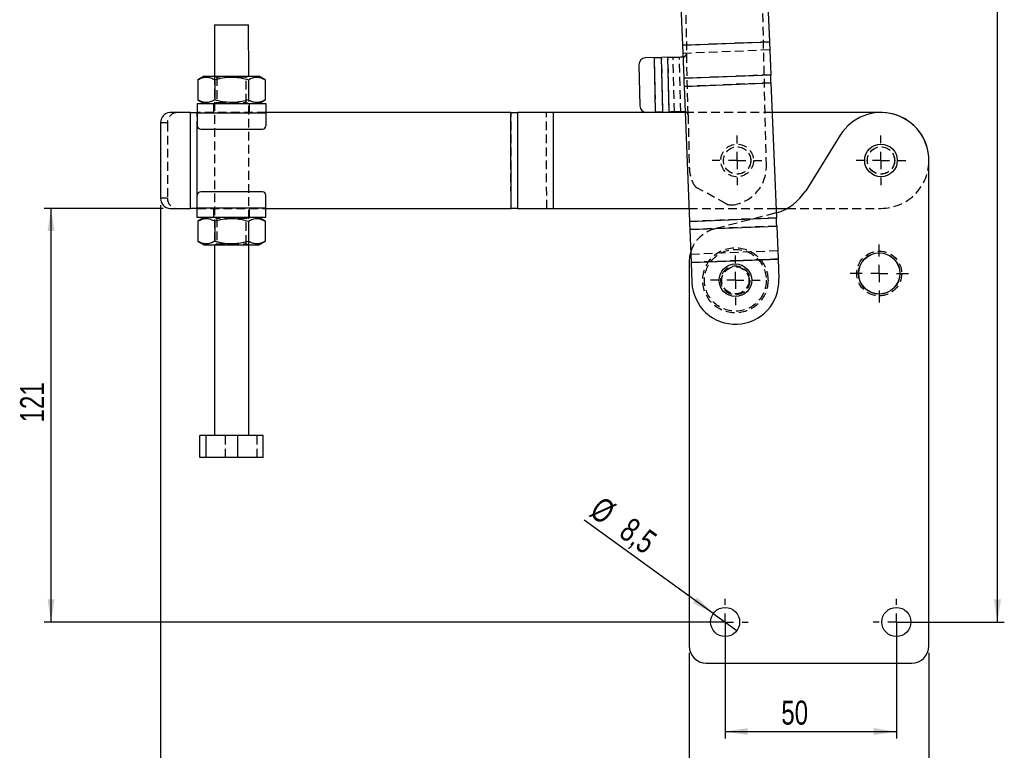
# Model space of a CAD drawing. Extents: x 81 to 759, y 45 to 588.
# Tile 9 of 24: x 81 to 368, y 180 to 393. Entities that reach past the tile are written whole.
import ezdxf

# ---------------------------------------------------------------- set-up
doc = ezdxf.new("R2010")
doc.units = 0
doc.header["$LTSCALE"] = 2
doc.linetypes.add('HIDDEN', pattern=[1.905, 1.27, -0.635])
doc.layers.get('0').update_dxf_attribs({"linetype": 'CONTINUOUS'})
doc.styles.add('SLDTEXTSTYLE0', font='TXT', dxfattribs={"width": 0.75})
doc.dimstyles.new('SLDDIMSTYLE0', dxfattribs={"dimtxt": 7, "dimasz": 6.604, "dimexe": 0, "dimexo": 0.0625, "dimgap": 1.75, "dimtad": 1, "dimdec": 0, "dimrnd": 1e-09, "dimzin": 12, "dimtxsty": 'SLDTEXTSTYLE0', "dimsah": 1, "dimcen": 0.09, "dimazin": 3, "dimtfac": 1, "dimtdec": 0, "dimtofl": 0, "dimtmove": 0, "dimatfit": 3, "dimtolj": 1, "dimtzin": 12})
doc.dimstyles.new('SLDDIMSTYLE1', dxfattribs={"dimtxt": 7, "dimasz": 6.604, "dimexe": 0, "dimexo": 0.0625, "dimgap": 1.75, "dimtad": 1, "dimdec": 3, "dimrnd": 1e-09, "dimzin": 12, "dimtxsty": 'SLDTEXTSTYLE0', "dimsah": 1, "dimcen": 0.09, "dimazin": 3, "dimtfac": 1, "dimtdec": 3, "dimtofl": 0, "dimtmove": 0, "dimatfit": 3, "dimtolj": 1, "dimtzin": 12})
doc.dimstyles.new('SLDDIMSTYLE2', dxfattribs={"dimtxt": 7, "dimasz": 6.604, "dimexe": 0, "dimexo": 0.0625, "dimgap": 1.75, "dimtad": 1, "dimdec": 3, "dimrnd": 1e-09, "dimzin": 12, "dimtxsty": 'SLDTEXTSTYLE0', "dimblk1": 'NONE', "dimsah": 1, "dimcen": 0, "dimazin": 3, "dimtfac": 1, "dimtdec": 3, "dimtmove": 0, "dimatfit": 3, "dimtolj": 1, "dimtzin": 12})

# ---------------------------------------------------------------- blocks, each defined once
blk = doc.blocks.new('_D')
at = {"color": 179, "linetype": 'CONTINUOUS'}
for p, q in [((122.19, 338.96), (122.19, 159.17)), ((276.47, 208.17), (276.47, 159.17)), ((276.47, 161.17), (122.19, 161.17))]:
    blk.add_line(p, q, dxfattribs=at)
for points in [[(122.19, 161.17), (128.8, 160.16), (128.8, 162.19)], [(276.47, 161.17), (269.86, 162.19), (269.86, 160.16)]]:
    blk.add_solid(points, dxfattribs=at)
at = {"color": 179, "linetype": 'CONTINUOUS', "insert": (188.55, 170.2, 0.1), "char_height": 7, "attachment_point": 1, "style": 'SLDTEXTSTYLE0'}
blk.add_mtext('154', dxfattribs=at)
blk = doc.blocks.new('_D_1')
at = {"color": 179, "linetype": 'CONTINUOUS'}
for p, q in [((276.47, 208.17), (276.47, 159.17)), ((346.47, 208.17), (346.47, 159.17)), ((346.47, 161.17), (276.47, 161.17))]:
    blk.add_line(p, q, dxfattribs=at)
for points in [[(276.47, 161.17), (283.07, 160.16), (283.07, 162.19)], [(346.47, 161.17), (339.86, 162.19), (339.86, 160.16)]]:
    blk.add_solid(points, dxfattribs=at)
at = {"color": 179, "linetype": 'CONTINUOUS', "insert": (303.38, 170.2, 0.1), "char_height": 7, "attachment_point": 1, "style": 'SLDTEXTSTYLE0'}
blk.add_mtext('70', dxfattribs=at)
blk = doc.blocks.new('_D_2')
at = {"color": 179, "linetype": 'CONTINUOUS'}
for p, q in [((122.19, 338.96), (122.19, 135.17)), ((346.47, 208.17), (346.47, 135.17)), ((346.47, 137.17), (122.19, 137.17))]:
    blk.add_line(p, q, dxfattribs=at)
for points in [[(122.19, 137.17), (128.8, 136.16), (128.8, 138.19)], [(346.47, 137.17), (339.86, 138.19), (339.86, 136.16)]]:
    blk.add_solid(points, dxfattribs=at)
at = {"color": 179, "linetype": 'CONTINUOUS', "insert": (234.02, 146.2, 0.1), "char_height": 7, "attachment_point": 1, "style": 'SLDTEXTSTYLE0'}
blk.add_mtext('224', dxfattribs=at)
blk = doc.blocks.new('_D_3')
at = {"color": 179, "linetype": 'CONTINUOUS'}
for p, q in [((278.72, 587.85), (368.47, 587.85)), ((366.47, 217.17), (366.47, 587.85)), ((338.97, 217.17), (368.47, 217.17))]:
    blk.add_line(p, q, dxfattribs=at)
for points in [[(366.47, 587.85), (365.46, 581.25), (367.49, 581.25)], [(366.47, 217.17), (367.49, 223.78), (365.46, 223.78)]]:
    blk.add_solid(points, dxfattribs=at)
at = {"color": 179, "linetype": 'CONTINUOUS', "insert": (357.45, 404.62, 0.1), "char_height": 7, "attachment_point": 1, "rotation": 90, "style": 'SLDTEXTSTYLE0'}
blk.add_mtext('371', dxfattribs=at)
blk = doc.blocks.new('_D_4')
at = {"color": 179, "linetype": 'CONTINUOUS'}
for p, q in [((122.91, 337.96), (88.19, 337.96)), ((90.19, 217.17), (90.19, 337.96)), ((284.97, 217.17), (88.19, 217.17))]:
    blk.add_line(p, q, dxfattribs=at)
for points in [[(90.19, 337.96), (89.18, 331.36), (91.21, 331.36)], [(90.19, 217.17), (91.21, 223.78), (89.18, 223.78)]]:
    blk.add_solid(points, dxfattribs=at)
at = {"color": 179, "linetype": 'CONTINUOUS', "insert": (81.17, 275.47, 0.1), "char_height": 7, "attachment_point": 1, "rotation": 90, "style": 'SLDTEXTSTYLE0'}
blk.add_mtext('121', dxfattribs=at)
blk = doc.blocks.new('_D_5')
at = {"color": 179, "linetype": 'CONTINUOUS'}
for p, q in [((286.97, 215.17), (286.97, 183.17)), ((336.97, 215.17), (336.97, 183.17)), ((286.97, 185.17), (336.97, 185.17))]:
    blk.add_line(p, q, dxfattribs=at)
for points in [[(286.97, 185.17), (293.57, 184.16), (293.57, 186.19)], [(336.97, 185.17), (330.36, 186.19), (330.36, 184.16)]]:
    blk.add_solid(points, dxfattribs=at)
at = {"color": 179, "linetype": 'CONTINUOUS', "insert": (303.38, 194.2, 0.1), "char_height": 7, "attachment_point": 1, "style": 'SLDTEXTSTYLE0'}
blk.add_mtext('50', dxfattribs=at)
blk = doc.blocks.new('_D_6')
at = {"color": 179, "linetype": 'CONTINUOUS'}
for q in [(245.86, 246.95), (290.41, 214.68)]:
    blk.add_line((283.53, 219.67), q, dxfattribs=at)
blk.add_solid([(283.53, 219.67), (278.77, 224.36), (277.58, 222.72)], dxfattribs=at)
at = {"color": 179, "linetype": 'CONTINUOUS', "char_height": 7, "attachment_point": 1, "rotation": 324.0824, "style": 'SLDTEXTSTYLE0'}
for s, insert in [('%%c', (251.12, 254.2, 0.1)), ('8,5', (259.73, 248.1, 0.1))]:
    blk.add_mtext(s, dxfattribs=dict(at, insert=insert))
blk = doc.blocks.new('_NONE')
blk = doc.blocks.new('SW_CENTERMARKSYMBOL_0')
at = {"color": 0, "linetype": 'CONTINUOUS'}
for p, q in [((0, 5), (0, 7.2625)), ((-5, 0), (-7.2625, 0)), ((0, 0), (-2.5, 0)), ((0, 0), (0, 2.5)), ((0, 0), (0, -2.5)), ((0, 0), (2.5, 0)), ((5, 0), (7.2625, 0)), ((0, -5), (0, -7.2625))]:
    blk.add_line(p, q, dxfattribs=at)
blk = doc.blocks.new('SW_CENTERMARKSYMBOL_1')
at = {"color": 0, "linetype": 'CONTINUOUS'}
for p, q in [((0, 5), (0, 8.5)), ((-5, 0), (-8.5, 0)), ((0, 0), (-2.5, 0)), ((0, 0), (0, 2.5)), ((0, 0), (0, -2.5)), ((0, 0), (2.5, 0)), ((5, 0), (8.5, 0)), ((0, -5), (0, -8.5))]:
    blk.add_line(p, q, dxfattribs=at)
blk = doc.blocks.new('SW_CENTERMARKSYMBOL_2')
at = {"color": 0, "linetype": 'CONTINUOUS'}
for p, q in [((0, 5), (0, 7.2625)), ((-5, 0), (-7.2625, 0)), ((0, 0), (-2.5, 0)), ((0, 0), (0, 2.5)), ((0, 0), (0, -2.5)), ((0, 0), (2.5, 0)), ((5, 0), (7.2625, 0)), ((0, -5), (0, -7.2625))]:
    blk.add_line(p, q, dxfattribs=at)
blk = doc.blocks.new('SW_CENTERMARKSYMBOL_7')
at = {"color": 0, "linetype": 'CONTINUOUS'}
for p, q in [((0, 5), (0, 7.2625)), ((-5, 0), (-7.2625, 0)), ((0, 0), (-2.5, 0)), ((0, 0), (0, 2.5)), ((0, 0), (0, -2.5)), ((0, 0), (2.5, 0)), ((5, 0), (7.2625, 0)), ((0, -5), (0, -7.2625))]:
    blk.add_line(p, q, dxfattribs=at)
blk = doc.blocks.new('SW_CENTERMARKSYMBOL_8')
at = {"color": 0, "linetype": 'CONTINUOUS'}
for p, q in [((0, 5), (0, 6.75)), ((-5, 0), (-6.75, 0)), ((0, 0), (-2.5, 0)), ((0, 0), (0, 2.5)), ((0, 0), (0, -2.5)), ((0, 0), (2.5, 0)), ((5, 0), (6.75, 0)), ((0, -5), (0, -6.75))]:
    blk.add_line(p, q, dxfattribs=at)
blk = doc.blocks.new('SW_CENTERMARKSYMBOL_9')
at = {"color": 0, "linetype": 'CONTINUOUS'}
for p, q in [((0, 5), (0, 6.75)), ((-5, 0), (-6.75, 0)), ((0, 0), (-2.5, 0)), ((0, 0), (0, 2.5)), ((0, 0), (0, -2.5)), ((0, 0), (2.5, 0)), ((5, 0), (6.75, 0)), ((0, -5), (0, -6.75))]:
    blk.add_line(p, q, dxfattribs=at)

msp = doc.modelspace()

# ---------------------------------------------------------------- linework, layer by layer
at = {"color": 7, "linetype": 'CONTINUOUS'}
for p, q in [((298.094366, 431.274728), (299.884688, 386.626257)), ((272.714762, 430.257053), (274.505084, 385.608581)), ((137.885654, 391.613495), (137.8871, 376.613496)), ((147.887105, 376.614456), (147.88566, 391.614455)), ((274.505084, 385.608581), (299.884688, 386.626257)), ((274.505282, 385.603585), (299.884888, 386.621262)), ((274.505282, 385.603585), (274.891192, 375.979487)), ((299.884888, 386.621262), (300.270797, 376.997162)), ((261.796696, 379.926475), (262.072487, 367.929645)), ((266.322901, 382.031056), (263.750205, 381.971913)), ((266.690621, 366.035282), (266.322901, 382.031056)), ((270.294571, 382.122359), (268.443661, 382.079809)), ((268.811384, 366.084035), (268.443661, 382.079809)), ((270.662291, 366.126585), (270.294571, 382.122359)), ((134.887108, 376.613207), (133.072251, 375.565168)), ((152.702162, 375.567053), (150.887096, 376.614744)), ((274.891192, 375.979487), (300.270797, 376.997162)), ((133.072251, 375.565168), (133.072818, 369.660898)), ((137.979725, 375.565639), (137.980291, 369.661369)), ((147.794673, 375.566582), (147.795239, 369.662311)), ((152.702162, 375.567053), (152.702728, 369.662782)), ((274.986548, 373.601398), (300.366154, 374.619074)), ((300.366154, 374.619074), (301.946721, 335.201625)), ((274.986548, 373.601398), (276.567118, 334.183951)), ((132.887864, 368.613015), (152.887875, 368.614936)), ((133.072818, 369.660898), (134.887868, 368.613207)), ((150.887871, 368.614743), (152.702728, 369.662782)), ((130.876461, 365.962822), (124.909961, 365.962249)), ((130.876461, 365.962822), (132.888118, 365.963015)), ((130.879143, 337.962822), (130.876461, 365.962822)), ((132.888133, 365.863015), (152.888128, 365.864936)), ((132.888133, 365.863015), (132.88849, 362.113015)), ((224.464753, 365.971808), (152.888128, 365.964936)), ((152.888128, 365.864936), (152.888501, 362.114936)), ((224.464753, 365.971808), (226.476418, 365.972001)), ((224.467443, 337.971807), (224.464753, 365.971808)), ((236.883895, 365.973), (226.476418, 365.972001)), ((226.479107, 337.972001), (226.476418, 365.972001)), ((236.883895, 365.973), (236.888127, 365.973001)), ((236.886585, 337.973001), (236.883895, 365.973)), ((275.292286, 365.976688), (236.888127, 365.973001)), ((236.890809, 337.973001), (236.888127, 365.973001)), ((264.117924, 365.976139), (266.690621, 366.035282)), ((268.811384, 366.084035), (270.662291, 366.126585)), ((275.285864, 366.13685), (274.964845, 366.225496)), ((332.471426, 365.982178), (300.712599, 365.979129)), ((122.191334, 362.961988), (122.193435, 340.961988)), ((133.888597, 361.113111), (151.888588, 361.11484)), ((320.593038, 359.379621), (310.488377, 343.1523)), ((346.467418, 210.173786), (346.467418, 351.982178)), ((151.890347, 342.814839), (133.89034, 342.813111)), ((132.8908, 338.063015), (132.890442, 341.813016)), ((152.890796, 338.064936), (152.890438, 341.814936)), ((124.912659, 337.96225), (130.879143, 337.962822)), ((152.890796, 338.064936), (132.8908, 338.063015)), ((152.890811, 337.964936), (224.467443, 337.971807)), ((226.479107, 337.972001), (236.886585, 337.973001)), ((236.890809, 337.973001), (236.886585, 337.973001)), ((236.890809, 337.973001), (276.415029, 337.976795)), ((301.835344, 337.979235), (305.059172, 337.979547)), ((152.891064, 335.314936), (132.891068, 335.313015)), ((134.891072, 335.313207), (133.076215, 334.265169)), ((133.076215, 334.265169), (133.076781, 328.360897)), ((137.983689, 334.265639), (137.984255, 328.36137)), ((147.798652, 334.266581), (147.799218, 328.362313)), ((152.706126, 334.267054), (150.89106, 335.314744)), ((152.706126, 334.267054), (152.706692, 328.362782)), ((276.567118, 334.183951), (301.946721, 335.201625)), ((276.662474, 331.805863), (302.042078, 332.823538)), ((276.662474, 331.805863), (277.048381, 322.181762)), ((302.042078, 332.823538), (302.427987, 323.19944)), ((133.076781, 328.360897), (134.891832, 327.313208)), ((150.891835, 327.314743), (152.706692, 328.362782)), ((137.891838, 327.313495), (137.897188, 271.613494)), ((147.897178, 271.614455), (147.891829, 327.314456)), ((276.467418, 322.328225), (276.467418, 210.173786)), ((277.048381, 322.181762), (302.427987, 323.19944)), ((277.048582, 322.176766), (302.428188, 323.194441)), ((277.048582, 322.176766), (277.282422, 316.345052)), ((302.428188, 323.194441), (302.662029, 317.362726)), ((135.432103, 271.613256), (133.646095, 271.613084)), ((133.646706, 265.213088), (133.646095, 271.613084)), ((144.683206, 271.61415), (135.432103, 271.613256)), ((135.432714, 265.213259), (135.432103, 271.613256)), ((152.148271, 271.614865), (144.683206, 271.61415)), ((144.683817, 265.214146), (144.683206, 271.61415)), ((152.148897, 265.214861), (152.148271, 271.614865)), ((135.432714, 265.213259), (133.646706, 265.213088)), ((144.683817, 265.214146), (135.432714, 265.213259)), ((152.148897, 265.214861), (144.683817, 265.214146)), ((281.467419, 205.173791), (341.467418, 205.173791))]:
    msp.add_line(p, q, dxfattribs=at)
at = {"color": 7, "linetype": 'HIDDEN'}
for p, q in [((299.010745, 350.42396), (297.813349, 402.5102)), ((275.319291, 401.993089), (275.750218, 383.248041)), ((299.884688, 386.626257), (274.505084, 385.608581)), ((299.884888, 386.621262), (274.505282, 385.603585)), ((299.980044, 384.248168), (274.60044, 383.230493)), ((276.163904, 365.252796), (275.750218, 383.248041)), ((266.690621, 366.035282), (266.322901, 382.031056)), ((268.811384, 366.084035), (268.443661, 382.079809)), ((270.662291, 366.126585), (270.294571, 382.122359)), ((272.169253, 366.161229), (271.801529, 382.157002)), ((274.020163, 366.203779), (273.65244, 382.199553)), ((274.597121, 382.221269), (275.317943, 382.237839)), ((137.8871, 376.613496), (137.891838, 327.313495)), ((138.213837, 376.613526), (138.637135, 376.317196)), ((147.13713, 376.318012), (147.560367, 376.614424)), ((147.891829, 327.314456), (147.887105, 376.614456)), ((300.270797, 376.997162), (274.891192, 375.979487)), ((138.637135, 376.317196), (138.637835, 368.909938)), ((147.137845, 368.910754), (147.13713, 376.318012)), ((300.365954, 374.62407), (274.986347, 373.606394)), ((300.366154, 374.619074), (274.986548, 373.601398)), ((137.637863, 368.613471), (137.638131, 365.963471)), ((138.637835, 368.909938), (138.214612, 368.613527)), ((147.561127, 368.614424), (147.137845, 368.910754)), ((148.13813, 365.96448), (148.137877, 368.614479)), ((130.879143, 337.962822), (130.876461, 365.962822)), ((132.886583, 337.963016), (132.883901, 365.963015)), ((152.888128, 365.964936), (132.888118, 365.963015)), ((132.888133, 365.863015), (152.888128, 365.864936)), ((224.467443, 337.971807), (224.464753, 365.971808)), ((224.471668, 337.971809), (224.468978, 365.971808)), ((226.479107, 337.972001), (226.476418, 365.972001)), ((234.879153, 337.972807), (234.876463, 365.972807)), ((236.886585, 337.973001), (236.883895, 365.973)), ((236.890809, 337.973001), (236.888127, 365.973001)), ((274.964845, 366.225496), (275.685666, 366.242066)), ((300.712599, 365.979129), (275.292286, 365.976688)), ((276.163904, 365.252796), (276.516689, 349.906851)), ((124.198759, 362.962181), (122.191334, 362.961988)), ((124.198759, 362.962181), (124.200875, 340.962182)), ((132.890442, 341.813016), (132.88849, 362.113015)), ((287.257859, 339.336586), (278.917191, 343.899767)), ((124.200875, 340.962182), (122.193435, 340.961988)), ((152.890796, 338.064936), (132.8908, 338.063015)), ((132.890815, 337.963016), (152.890811, 337.964936)), ((137.640813, 337.963472), (137.641067, 335.313472)), ((148.141065, 335.314479), (148.140812, 337.96448)), ((276.415029, 337.976795), (301.835344, 337.979235)), ((301.519612, 336.561198), (283.957828, 332.008202)), ((301.888172, 336.661775), (301.519612, 336.561198)), ((305.059172, 337.979547), (332.474114, 337.982178)), ((138.217801, 335.313528), (138.641098, 335.017198)), ((138.641098, 335.017198), (138.641814, 327.609938)), ((147.141093, 335.018013), (147.564331, 335.314424)), ((147.141808, 327.610754), (147.141093, 335.018013)), ((301.946721, 335.201625), (276.567118, 334.183951)), ((301.946922, 335.19663), (276.567316, 334.178955)), ((302.042078, 332.823538), (276.662474, 331.805863)), ((138.641814, 327.609938), (138.218576, 327.313528)), ((147.565091, 327.314426), (147.141808, 327.610754)), ((302.33283, 325.572532), (276.953226, 324.554858)), ((302.427987, 323.19944), (277.048381, 322.181762)), ((302.428188, 323.194441), (277.048582, 322.176766)), ((141.111785, 265.213803), (141.11116, 271.613807)), ((150.362873, 265.21469), (150.362262, 271.614694))]:
    msp.add_line(p, q, dxfattribs=at)
at = {"color": 8, "linetype": 'CONTINUOUS'}
msp.add_line((132.890442, 341.813016), (132.88849, 362.113015), dxfattribs=at)
at = {"color": 7, "linetype": 'CONTINUOUS', "flags": 128}
for points in [[(137.885654, 391.613495), (137.89388, 391.613495), (138.121942, 391.613518), (138.649339, 391.613568), (139.4429, 391.613644), (140.452796, 391.613741), (141.615564, 391.613853), (142.858127, 391.613972), (144.102419, 391.614091), (145.270267, 391.614205), (146.28827, 391.614302), (147.092486, 391.61438), (147.63237, 391.61443), (147.873992, 391.614455), (147.88566, 391.614455)], [(299.884888, 386.621262), (299.884865, 386.621837), (299.884841, 386.622433), (299.884816, 386.623046), (299.884791, 386.623672), (299.884765, 386.624307), (299.88474, 386.624953), (299.884714, 386.625604), (299.884688, 386.626257)], [(266.322901, 382.031056), (266.616875, 382.037814), (266.908018, 382.044506), (267.193524, 382.05107), (267.470648, 382.05744), (267.736716, 382.063557), (267.989172, 382.069361), (268.225578, 382.074796), (268.443661, 382.079809)], [(270.294571, 382.122359), (270.744769, 382.132708), (271.226434, 382.143781), (271.736553, 382.155508), (272.271929, 382.167817), (272.829221, 382.180628), (273.404931, 382.193862), (273.995465, 382.207437), (274.597121, 382.221269)], [(134.887108, 376.613207), (135.040814, 376.613222), (135.496059, 376.613266), (136.235351, 376.613336), (137.230242, 376.613432), (138.44254, 376.613549), (139.825636, 376.613682), (141.326377, 376.613825), (142.887095, 376.613975), (144.447828, 376.614125), (145.948568, 376.61427), (147.331664, 376.614402), (148.543963, 376.614518), (149.538854, 376.614614), (150.278145, 376.614685), (150.733391, 376.614729), (150.887096, 376.614744)], [(300.366154, 374.619074), (300.353681, 374.930143), (300.34126, 375.23988), (300.328947, 375.546958), (300.316793, 375.850064), (300.30485, 376.147897), (300.293171, 376.439185), (300.281803, 376.722677), (300.270797, 376.997162)], [(274.891192, 375.979487), (274.902196, 375.705002), (274.913566, 375.421509), (274.925245, 375.130221), (274.937188, 374.832388), (274.949344, 374.529282), (274.961656, 374.222204), (274.974076, 373.912466), (274.986548, 373.601398)], [(132.887864, 368.613015), (132.887879, 368.560175), (132.887894, 368.403684), (132.887909, 368.149557), (132.887954, 367.807559), (132.887984, 367.390833), (132.888028, 366.915395), (132.888088, 366.399514), (132.888133, 365.863015)], [(152.887875, 368.614936), (152.887875, 368.562095), (152.88789, 368.405604), (152.88792, 368.151477), (152.88795, 367.809479), (152.887994, 367.392754), (152.888039, 366.917315), (152.888084, 366.401434), (152.888128, 365.864936)], [(268.811384, 366.084035), (268.593298, 366.079022), (268.356895, 366.073587), (268.104439, 366.067784), (267.838368, 366.061667), (267.561247, 366.055296), (267.275737, 366.048733), (266.984595, 366.04204), (266.690621, 366.035282)], [(274.964845, 366.225496), (274.363188, 366.211664), (273.772655, 366.198089), (273.196941, 366.184854), (272.639653, 366.172042), (272.104272, 366.159735), (271.594157, 366.148008), (271.112488, 366.136935), (270.662291, 366.126585)], [(132.890815, 337.963016), (132.631326, 337.962991), (132.372612, 337.962965), (132.115433, 337.962941), (131.860563, 337.962917), (131.608749, 337.962893), (131.360764, 337.962868), (131.117323, 337.962846), (130.879143, 337.962822)], [(132.891068, 335.313015), (132.891068, 335.365857), (132.891053, 335.522347), (132.891023, 335.776473), (132.890994, 336.118472), (132.890949, 336.535197), (132.890904, 337.010636), (132.890859, 337.526518), (132.8908, 338.063015)], [(152.891064, 335.314936), (152.891064, 335.367775), (152.891049, 335.524267), (152.891019, 335.778394), (152.890989, 336.120392), (152.890945, 336.537118), (152.8909, 337.012556), (152.890855, 337.528438), (152.890796, 338.064936)], [(226.479107, 337.972001), (226.240935, 337.971979), (225.997494, 337.971954), (225.749502, 337.97193), (225.497695, 337.971908), (225.242825, 337.971882), (224.985646, 337.971858), (224.726932, 337.971833), (224.467443, 337.971807)], [(276.567118, 334.183951), (276.57959, 333.872881), (276.59201, 333.563146), (276.604323, 333.256067), (276.616478, 332.952962), (276.628418, 332.655129), (276.6401, 332.363841), (276.651466, 332.080346), (276.662474, 331.805863)], [(302.042078, 332.823538), (302.031072, 333.098021), (302.019704, 333.381516), (302.008024, 333.672804), (301.996082, 333.970637), (301.983928, 334.273741), (301.971614, 334.580821), (301.959195, 334.890558), (301.946721, 335.201625)], [(134.891832, 327.313208), (135.045552, 327.313223), (135.500798, 327.313267), (136.240074, 327.313338), (137.23498, 327.313431), (138.447279, 327.313551), (139.830375, 327.313681), (141.331116, 327.313826), (142.891833, 327.313975), (144.452551, 327.314124), (145.953307, 327.314269), (147.336403, 327.314404), (148.548687, 327.314519), (149.543593, 327.314616), (150.282869, 327.314687), (150.738114, 327.314728), (150.891835, 327.314743)], [(276.922872, 325.311792), (276.602646, 323.967204), (276.467418, 322.328225)], [(277.048381, 322.181762), (277.048407, 322.181185), (277.048429, 322.180592), (277.048455, 322.179978), (277.048478, 322.179352), (277.048504, 322.178715), (277.04853, 322.17807), (277.048556, 322.177422), (277.048582, 322.176766)]]:
    msp.add_lwpolyline(points, dxfattribs=at)
at = {"color": 7, "linetype": 'HIDDEN', "flags": 128}
for points in [[(147.13713, 376.318012), (147.097552, 376.318008), (146.785283, 376.317979), (146.183902, 376.317921), (145.338023, 376.31784), (144.310364, 376.317741), (143.177161, 376.317632), (142.02244, 376.317521), (140.931854, 376.317417), (139.986286, 376.317326), (139.255846, 376.317256), (138.794729, 376.317211), (138.637135, 376.317196)], [(138.637835, 368.909938), (138.677427, 368.909942), (138.989696, 368.909972), (139.591062, 368.91003), (140.436957, 368.910111), (141.4646, 368.91021), (142.597804, 368.910318), (143.752524, 368.910429), (144.843111, 368.910534), (145.788694, 368.910625), (146.519119, 368.910695), (146.980235, 368.910739), (147.137845, 368.910754)], [(147.141093, 335.018013), (147.101516, 335.01801), (146.789247, 335.01798), (146.187866, 335.017922), (145.341987, 335.01784), (144.314328, 335.017741), (143.181125, 335.017633), (142.026404, 335.017522), (140.935818, 335.017417), (139.990249, 335.017326), (139.259809, 335.017255), (138.798693, 335.017212), (138.641098, 335.017198)], [(138.641814, 327.609938), (138.681391, 327.609942), (138.99366, 327.609972), (139.595041, 327.610031), (140.44092, 327.61011), (141.468564, 327.61021), (142.601782, 327.610318), (143.756488, 327.61043), (144.847089, 327.610534), (145.792657, 327.610624), (146.523082, 327.610695), (146.984199, 327.610739), (147.141808, 327.610754)]]:
    msp.add_lwpolyline(points, dxfattribs=at)
at = {"color": 7, "linetype": 'HIDDEN'}
for centre, radius in [((290.47277, 351.978145), 4.7625), ((290.47277, 351.978145), 4), ((290.47277, 351.978145), 3.96875), ((332.47277, 351.982178), 4), ((332.47277, 351.982178), 4), ((332.47277, 351.982178), 3.96875), ((289.967418, 316.973793), 9.525), ((289.967418, 316.973793), 9.025), ((331.967418, 318.973793), 6.55), ((289.967418, 316.973793), 4.25), ((289.967418, 316.973793), 4), ((289.967418, 316.973793), 3.96875)]:
    msp.add_circle(centre, radius, dxfattribs=at)
at = {"color": 7, "linetype": 'CONTINUOUS'}
for centre, radius in [((332.47277, 351.982178), 4.7625), ((331.967418, 318.973793), 6.05), ((331.967418, 318.973793), 6), ((289.967418, 316.973793), 4.7625), ((286.967418, 217.173793), 4.25), ((336.967418, 217.173793), 4.25)]:
    msp.add_circle(centre, radius, dxfattribs=at)
for centre, radius, start, end in [((273.418188, 385.563122), 1.087847, 2.13164867, 2.39496826), ((263.796168, 379.972441), 2, 91.31692404, 181.31692404), ((264.07196, 367.975611), 2, 181.31692404, 271.31692404), ((125.058027, 363.096237), 2.869834, 92.95740817, 182.68123855), ((332.47277, 351.982178), 13.994648, 0, 148.08970851), ((332.47277, 351.982178), 14, 358.41569671, 90.0055011), ((133.888494, 362.113111), 1, 180.0055011, 270.0055011), ((151.888494, 362.11484), 1, 270.0055011, 0.0055011), ((133.890443, 341.813111), 1, 90.0055011, 180.0055011), ((151.890443, 341.81484), 1, 0.0055011, 90.0055011), ((297.755226, 351.081162), 14.999999, 285.99358587, 328.08970851), ((125.060178, 340.828314), 2.869858, 177.33028115, 267.05351791), ((302.153879, 323.185958), 0.27444, 1.77130381, 2.81588392), ((289.972226, 316.853889), 12.7, 182.29622598, 2.29622598), ((281.467418, 210.173793), 5, 180, 270), ((341.467418, 210.173793), 5, 270, 0)]:
    msp.add_arc(centre, radius, start, end, dxfattribs=at)
at = {"color": 7, "linetype": 'HIDDEN'}
for centre, radius, start, end in [((127.065475, 363.096407), 2.869857, 92.95756911, 182.68076424), ((332.47277, 351.982178), 14, 270.0055011, 358.41569671), ((287.763716, 350.165405), 11.25, 181.31692404, 206.13307638), ((287.763716, 350.165405), 11.25, 276.5007717, 1.31692404), ((280.357085, 346.531631), 3, 206.13307638, 241.31692404), ((127.067621, 340.828508), 2.869861, 177.3302941, 267.05315709), ((288.697753, 341.96845), 3, 241.31692404, 276.5007717), ((286.467418, 322.328225), 10, 104.53427233, 162.64106986)]:
    msp.add_arc(centre, radius, start, end, dxfattribs=at)
for points, knots in [([(274.597121, 382.221269), (274.748462, 382.248052), (275.031026, 382.298057), (275.396636, 382.51595), (275.652708, 382.843705), (275.716713, 383.109109), (275.750218, 383.248041)], [0, 0, 0, 0, 0.27601862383, 0.515347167, 0.74629713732, 1, 1, 1, 1]), ([(276.163904, 365.252796), (276.143021, 365.367999), (276.114496, 365.52536), (276.043681, 365.718942), (275.957761, 365.847498), (275.801198, 365.959739), (275.573786, 366.070716), (275.390732, 366.112763), (275.285864, 366.13685)], [0, 0, 0, 0, 0.2553898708, 0.3488459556, 0.4490015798, 0.588068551, 0.7640134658, 1, 1, 1, 1])]:
    msp.add_open_spline(points, degree=3, knots=knots, dxfattribs=at)
at = {"color": 7, "linetype": 'CONTINUOUS'}
for points, knots in [([(133.072251, 375.565168), (133.49816, 375.784487), (134.359215, 376.227881), (135.635051, 376.390177), (136.854688, 376.152253), (137.602429, 375.762368), (137.979725, 375.565639)], [0, 0, 0, 0, 0.2646044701, 0.5349476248, 0.7653429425, 1, 1, 1, 1]), ([(137.979725, 375.565639), (138.335894, 375.663499), (139.497166, 375.982567), (141.533307, 376.329518), (144.503462, 376.369272), (146.566255, 375.86618), (147.794673, 375.566582)], [0, 0, 0, 0, 0.1113112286, 0.362925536, 0.6206145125, 1, 1, 1, 1]), ([(147.794673, 375.566582), (148.220588, 375.7859), (149.081653, 376.229293), (150.357487, 376.39159), (151.577125, 376.153667), (152.324865, 375.763782), (152.702162, 375.567053)], [0, 0, 0, 0, 0.2646050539, 0.5349479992, 0.7653431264, 1, 1, 1, 1]), ([(137.980291, 369.661369), (137.554375, 369.44205), (136.693309, 368.998658), (135.417494, 368.83636), (134.197854, 369.074285), (133.450114, 369.464169), (133.072818, 369.660898)], [0, 0, 0, 0, 0.2646052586, 0.5349476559, 0.7653429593, 1, 1, 1, 1]), ([(147.795239, 369.662311), (146.566877, 369.362452), (144.524997, 368.864003), (141.555764, 368.89594), (139.518381, 369.239092), (138.336475, 369.56358), (137.980291, 369.661369)], [0, 0, 0, 0, 0.37938395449, 0.63064202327, 0.8886887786, 1, 1, 1, 1]), ([(152.702728, 369.662782), (152.276813, 369.443464), (151.415748, 369.000071), (150.139914, 368.837774), (148.920276, 369.075698), (148.172536, 369.465583), (147.795239, 369.662311)], [0, 0, 0, 0, 0.2646049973, 0.5349479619, 0.7653431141, 1, 1, 1, 1]), ([(133.076215, 334.265169), (133.502131, 334.484487), (134.363198, 334.927879), (135.639012, 335.090177), (136.858653, 334.852252), (137.606393, 334.462367), (137.983689, 334.265639)], [0, 0, 0, 0, 0.2646051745, 0.534947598, 0.765342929, 1, 1, 1, 1]), ([(137.983689, 334.265639), (138.339858, 334.363499), (139.50113, 334.682569), (141.537271, 335.029517), (144.507431, 335.069272), (146.570229, 334.566179), (147.798652, 334.266581)], [0, 0, 0, 0, 0.1113111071, 0.3629250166, 0.6206136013, 1, 1, 1, 1]), ([(147.798652, 334.266581), (148.22456, 334.4859), (149.085615, 334.929294), (150.361452, 335.091591), (151.581088, 334.853665), (152.328829, 334.463782), (152.706126, 334.267054)], [0, 0, 0, 0, 0.2646045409, 0.5349476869, 0.7653429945, 1, 1, 1, 1]), ([(137.984255, 328.36137), (137.558339, 328.142051), (136.697273, 327.698657), (135.421458, 327.536358), (134.201818, 327.774287), (133.454078, 328.16417), (133.076781, 328.360897)], [0, 0, 0, 0, 0.2646053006, 0.5349476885, 0.7653430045, 1, 1, 1, 1]), ([(147.799218, 328.362313), (146.570851, 328.062453), (144.528966, 327.564002), (141.559728, 327.595942), (139.522343, 327.939088), (138.340439, 328.26358), (137.984255, 328.36137)], [0, 0, 0, 0, 0.3793848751, 0.6306425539, 0.888688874, 1, 1, 1, 1]), ([(152.706692, 328.362782), (152.280775, 328.143464), (151.419707, 327.700072), (150.143899, 327.537776), (148.924235, 327.775695), (148.176507, 328.165583), (147.799218, 328.362313)], [0, 0, 0, 0, 0.2646051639, 0.5349475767, 0.7653436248, 1, 1, 1, 1])]:
    msp.add_open_spline(points, degree=3, knots=knots, dxfattribs=at)

# ---------------------------------------------------------------- block references
at = {"color": 179, "linetype": 'CONTINUOUS'}
for name, p in [('SW_CENTERMARKSYMBOL_7', (290.47277, 351.978145)), ('SW_CENTERMARKSYMBOL_0', (332.47277, 351.982178)), ('SW_CENTERMARKSYMBOL_1', (331.967418, 318.973793)), ('SW_CENTERMARKSYMBOL_2', (289.967418, 316.973793)), ('SW_CENTERMARKSYMBOL_8', (286.967418, 217.173793)), ('SW_CENTERMARKSYMBOL_9', (336.967418, 217.173793))]:
    msp.add_blockref(name, p, dxfattribs=at)

# ---------------------------------------------------------------- dimensions: what is measured, and where the dimension line sits
for base, p1, p2, picture, middle in [((366.474114, 587.852532), (336.967418, 217.173793), (276.723561, 587.852532), '_D_3', (366.474114, 415.221202)), ((90.19104, 337.962249), (286.967418, 217.173793), (124.912651, 337.962249), '_D_4', (90.19104, 286.071069))]:
    dim = msp.add_linear_dim(base=base, p1=p1, p2=p2, angle=90, dimstyle='SLDDIMSTYLE0', dxfattribs=at)
    dim.commit()
    dim.dimension.update_dxf_attribs({"geometry": picture, "text_midpoint": middle, "dimtype": 160})
for base, p1, p2, dimstyle, picture, middle in [((122.19344, 161.173793), (276.467418, 210.173793), (122.19344, 340.961988), 'SLDDIMSTYLE0', '_D', (199.148953, 161.173793)), ((122.19344, 137.173793), (346.467418, 210.173793), (122.19344, 340.961988), 'SLDDIMSTYLE0', '_D_2', (244.617618, 137.173793)), ((336.967418, 185.173793), (286.967418, 217.173793), (336.967418, 217.173793), 'SLDDIMSTYLE1', '_D_5', (311.398141, 185.173793)), ((276.467418, 161.173793), (346.467418, 210.173793), (276.467418, 210.173793), 'SLDDIMSTYLE1', '_D_1', (311.398141, 161.173793))]:
    dim = msp.add_linear_dim(base=base, p1=p1, p2=p2, dimstyle=dimstyle, dxfattribs=at)
    dim.commit()
    dim.dimension.update_dxf_attribs({"geometry": picture, "text_midpoint": middle, "dimtype": 160})
dim = msp.add_diameter_dim_2p(p1=(290.409331, 214.680654), p2=(283.525506, 219.666931), dimstyle='SLDDIMSTYLE2', dxfattribs=at)
dim.commit()
dim.dimension.update_dxf_attribs({"geometry": '_D_6', "text_midpoint": (257.334013, 238.638693), "dimtype": 163})

doc.saveas('drawing.dxf')
